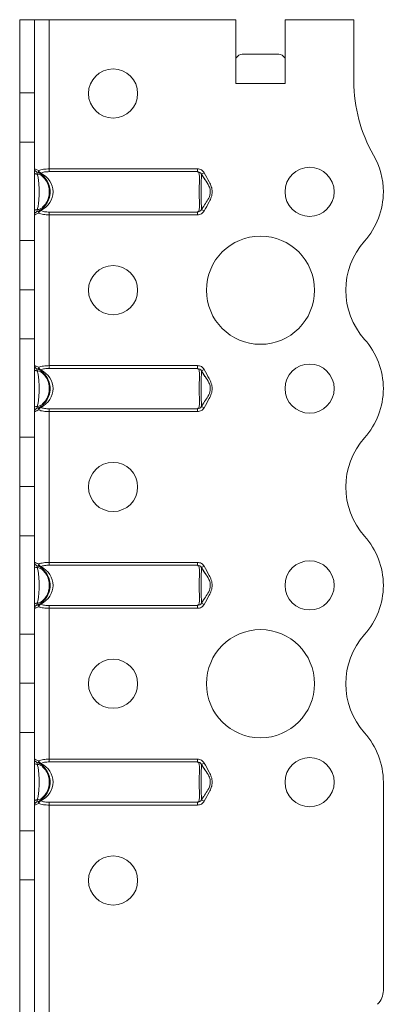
# Model space of a CAD drawing. Header units: millimetres. Extents: x 0 to 210, y 0 to 297.
# Tile 8 of 9: x 80 to 98, y 198 to 248. Entities that reach past the tile are written whole.
import ezdxf

# ---------------------------------------------------------------- set-up
doc = ezdxf.new("R2010")
doc.units = ezdxf.units.MM

msp = doc.modelspace()

# ---------------------------------------------------------------- linework, layer by layer
at = {"color": 7, "linetype": 'Continuous', "lineweight": 15}
for p, q in [((79.8, 247.704), (80.55, 247.704)), ((79.8, 243.979), (79.8, 247.704)), ((80.55, 243.979), (80.55, 247.704)), ((81.3, 247.704), (80.55, 247.704)), ((81.3, 240.12), (81.3, 247.704)), ((81.3, 247.704), (90.8, 247.704)), ((90.8, 244.454), (90.8, 247.704)), ((93.3, 244.454), (93.3, 247.704)), ((93.3, 247.704), (96.8, 247.704)), ((96.8, 247.704), (96.8, 244.564)), ((91.112, 245.954), (92.987, 245.954)), ((90.8, 244.454), (93.3, 244.454)), ((79.8, 243.979), (80.55, 243.979)), ((79.8, 241.479), (79.8, 243.979)), ((80.55, 243.979), (80.55, 241.479)), ((80.55, 241.479), (79.8, 241.479)), ((79.8, 236.479), (79.8, 241.479)), ((80.55, 236.479), (80.55, 241.479)), ((81.3, 239.98), (81.3, 240.12)), ((81.3, 240.12), (88.843, 240.12)), ((88.843, 239.98), (81.3, 239.98)), ((88.843, 239.98), (88.843, 240.12)), ((89.052, 239.855), (89.185, 239.924)), ((89.219, 239.576), (89.052, 239.855)), ((89.052, 238.052), (89.149, 238.215)), ((81.3, 237.928), (88.843, 237.928)), ((81.3, 237.788), (81.3, 237.928)), ((81.3, 230.12), (81.3, 237.788)), ((88.843, 237.788), (81.3, 237.788)), ((88.843, 237.788), (88.843, 237.928)), ((89.185, 237.984), (89.052, 238.052)), ((79.8, 236.479), (80.55, 236.479)), ((79.8, 233.979), (79.8, 236.479)), ((80.55, 236.479), (80.55, 233.979)), ((80.55, 233.979), (79.8, 233.979)), ((79.8, 233.978), (79.8, 233.979)), ((79.8, 233.978), (80.55, 233.978)), ((79.8, 231.479), (79.8, 233.978)), ((80.55, 233.978), (80.55, 233.979)), ((80.55, 233.978), (80.55, 231.479)), ((80.55, 231.479), (79.8, 231.479)), ((79.8, 226.479), (79.8, 231.479)), ((80.55, 226.479), (80.55, 231.479)), ((81.3, 229.98), (81.3, 230.12)), ((81.3, 230.12), (88.843, 230.12)), ((88.843, 229.98), (81.3, 229.98)), ((88.843, 229.98), (88.843, 230.12)), ((89.052, 229.855), (89.185, 229.924)), ((89.219, 229.576), (89.052, 229.855)), ((98.3, 228.955), (98.3, 228.954)), ((89.052, 228.052), (89.149, 228.215)), ((81.3, 227.928), (88.843, 227.928)), ((81.3, 227.788), (81.3, 227.928)), ((81.3, 220.12), (81.3, 227.788)), ((88.843, 227.788), (81.3, 227.788)), ((88.843, 227.788), (88.843, 227.928)), ((89.185, 227.984), (89.052, 228.052)), ((79.8, 226.479), (80.55, 226.479)), ((79.8, 223.979), (79.8, 226.479)), ((80.55, 226.479), (80.55, 223.979)), ((80.55, 223.979), (79.8, 223.979)), ((79.8, 223.978), (79.8, 223.979)), ((79.8, 223.978), (80.55, 223.978)), ((79.8, 221.479), (79.8, 223.978)), ((80.55, 223.978), (80.55, 223.979)), ((80.55, 223.978), (80.55, 221.479)), ((80.55, 221.479), (79.8, 221.479)), ((79.8, 216.479), (79.8, 221.479)), ((80.55, 216.479), (80.55, 221.479)), ((81.3, 219.98), (81.3, 220.12)), ((81.3, 220.12), (88.843, 220.12)), ((88.843, 219.98), (81.3, 219.98)), ((88.843, 219.98), (88.843, 220.12)), ((89.052, 219.855), (89.185, 219.924)), ((89.219, 219.576), (89.052, 219.855)), ((98.3, 218.954), (98.3, 218.953)), ((89.052, 218.052), (89.149, 218.215)), ((81.3, 217.928), (88.843, 217.928)), ((81.3, 217.788), (81.3, 217.928)), ((81.3, 210.12), (81.3, 217.788)), ((88.843, 217.788), (81.3, 217.788)), ((88.843, 217.788), (88.843, 217.928)), ((89.185, 217.984), (89.052, 218.052)), ((79.8, 216.479), (80.55, 216.479)), ((79.8, 213.979), (79.8, 216.479)), ((80.55, 216.479), (80.55, 213.979)), ((80.55, 213.979), (79.8, 213.979)), ((79.8, 213.978), (79.8, 213.979)), ((79.8, 213.978), (80.55, 213.978)), ((79.8, 211.479), (79.8, 213.978)), ((80.55, 213.978), (80.55, 213.979)), ((80.55, 213.978), (80.55, 211.479)), ((80.55, 211.479), (79.8, 211.479)), ((79.8, 206.478), (79.8, 211.479)), ((80.55, 206.478), (80.55, 211.479)), ((81.3, 209.98), (81.3, 210.12)), ((81.3, 210.12), (88.843, 210.12)), ((88.843, 209.98), (81.3, 209.98)), ((88.843, 209.98), (88.843, 210.12)), ((89.052, 209.855), (89.185, 209.924)), ((89.219, 209.576), (89.052, 209.855)), ((98.3, 208.955), (98.3, 198.368)), ((89.052, 208.052), (89.149, 208.215)), ((81.3, 207.928), (88.843, 207.928)), ((81.3, 207.788), (81.3, 207.928)), ((81.3, 180.954), (81.3, 207.788)), ((88.843, 207.788), (81.3, 207.788)), ((88.843, 207.788), (88.843, 207.928)), ((89.185, 207.984), (89.052, 208.052)), ((79.8, 206.478), (80.55, 206.478)), ((79.8, 203.98), (79.8, 206.478)), ((80.55, 206.478), (80.55, 203.98)), ((80.55, 203.98), (79.8, 203.98)), ((79.8, 196.454), (79.8, 203.98)), ((80.55, 196.454), (80.55, 203.98))]:
    msp.add_line(p, q, dxfattribs=at)
at = {"color": 7, "linetype": 'Continuous', "lineweight": 15, "flags": 128}
for points in [[(80.703, 239.855), (80.673, 239.856), (80.645, 239.86), (80.618, 239.866), (80.595, 239.875), (80.576, 239.885), (80.561, 239.897), (80.553, 239.91), (80.55, 239.924)], [(80.55, 237.984), (80.553, 237.997), (80.561, 238.01), (80.576, 238.022), (80.595, 238.033), (80.618, 238.041), (80.645, 238.047), (80.673, 238.051), (80.703, 238.052)], [(80.703, 229.855), (80.673, 229.856), (80.645, 229.86), (80.618, 229.866), (80.595, 229.875), (80.576, 229.885), (80.561, 229.897), (80.553, 229.91), (80.55, 229.924)], [(80.55, 227.984), (80.553, 227.997), (80.561, 228.01), (80.576, 228.022), (80.595, 228.033), (80.618, 228.041), (80.645, 228.047), (80.673, 228.051), (80.703, 228.052)], [(80.703, 219.855), (80.673, 219.856), (80.645, 219.86), (80.618, 219.866), (80.595, 219.875), (80.576, 219.885), (80.561, 219.897), (80.553, 219.91), (80.55, 219.924)], [(80.55, 217.984), (80.553, 217.997), (80.561, 218.01), (80.576, 218.022), (80.595, 218.033), (80.618, 218.041), (80.645, 218.047), (80.673, 218.051), (80.703, 218.052)], [(80.703, 209.855), (80.673, 209.856), (80.645, 209.86), (80.618, 209.866), (80.595, 209.875), (80.576, 209.885), (80.561, 209.897), (80.553, 209.91), (80.55, 209.924)], [(80.55, 207.984), (80.553, 207.997), (80.561, 208.01), (80.576, 208.022), (80.595, 208.033), (80.618, 208.041), (80.645, 208.047), (80.673, 208.051), (80.703, 208.052)]]:
    msp.add_lwpolyline(points, dxfattribs=at)
at = {"color": 7, "linetype": 'Continuous', "lineweight": 15}
for centre, radius in [((84.55, 243.954), 1.25), ((94.55, 238.954), 1.25), ((92.05, 233.954), 2.75), ((84.55, 233.954), 1.25), ((94.55, 228.954), 1.25), ((84.55, 223.954), 1.25), ((94.55, 218.954), 1.25), ((92.05, 213.954), 2.75), ((84.55, 213.954), 1.25), ((94.55, 208.954), 1.25), ((84.55, 203.954), 1.25)]:
    msp.add_circle(centre, radius, dxfattribs=at)
for centre, radius, start, end in [((104.3, 244.564), 7.5, 180, 209.9264), ((94.55, 238.951), 3.75, 0.0409, 29.9264), ((80.7, 240.12), 0.15, 180, 248.8998), ((80.87, 239.991), 0.11, 156.1865, 230.649), ((80.968, 240.09), 0.206, 195.1735, 243.3116), ((80.838, 239.98), 0.0829, 243.0713, 296.9287), ((94.55, 238.954), 3.75, 318.1877, 0), ((80.7, 237.788), 0.15, 111.1002, 180), ((80.87, 237.916), 0.11, 129.351, 203.8135), ((80.968, 237.818), 0.206, 116.6884, 164.8265), ((80.838, 237.928), 0.0829, 63.0713, 116.9287), ((100.14, 233.954), 3.75, 138.1877, 221.8196), ((94.552, 228.955), 3.748, 0, 41.8196), ((80.7, 230.12), 0.15, 180, 248.8998), ((80.87, 229.991), 0.11, 156.1865, 230.649), ((80.968, 230.09), 0.206, 195.1735, 243.3116), ((80.838, 229.98), 0.0829, 243.0713, 296.9287), ((94.55, 228.954), 3.75, 318.1877, 0), ((80.7, 227.788), 0.15, 111.1002, 180), ((80.87, 227.916), 0.11, 129.351, 203.8135), ((80.968, 227.818), 0.206, 116.6884, 164.8265), ((80.838, 227.928), 0.0829, 63.0713, 116.9287), ((100.14, 223.954), 3.75, 138.1877, 221.8123), ((94.55, 218.954), 3.75, 0, 41.8123), ((80.7, 220.12), 0.15, 180, 248.8998), ((80.87, 219.991), 0.11, 156.1865, 230.649), ((80.968, 220.09), 0.206, 195.1735, 243.3116), ((80.838, 219.98), 0.0829, 243.0713, 296.9287), ((94.552, 218.953), 3.748, 318.1804, 0), ((80.7, 217.788), 0.15, 111.1002, 180), ((80.87, 217.916), 0.11, 129.351, 203.8135), ((80.968, 217.818), 0.206, 116.6884, 164.8265), ((80.838, 217.928), 0.0829, 63.0713, 116.9287), ((100.14, 213.954), 3.75, 138.1804, 221.8196), ((94.552, 208.955), 3.748, 0, 41.8196), ((80.7, 210.12), 0.15, 180, 248.8998), ((80.87, 209.991), 0.11, 156.1865, 230.649), ((80.968, 210.09), 0.206, 195.1735, 243.3116), ((80.838, 209.98), 0.0829, 243.0713, 296.9287), ((80.7, 207.788), 0.15, 111.1002, 180), ((80.87, 207.916), 0.11, 129.351, 203.8135), ((80.968, 207.818), 0.206, 116.6884, 164.8265), ((80.838, 207.928), 0.0829, 63.0713, 116.9287), ((97.3, 198.368), 1, 315, 0)]:
    msp.add_arc(centre, radius, start, end, dxfattribs=at)
for centre, major_axis, ratio, start_param, end_param in [((91.112, 244.454), (0, 1.5), 0.416667, 0, 0.523599), ((92.987, 244.454), (0, 1.5), 0.416667, 5.759587, 6.283185), ((80.25, 238.954), (1.25, 0), 0.88, 5.236668, 7.329703), ((80.25, 228.954), (1.25, 0), 0.88, 5.236668, 7.329703), ((80.25, 218.954), (1.25, 0), 0.88, 5.236668, 7.329703), ((80.25, 208.954), (1.25, 0), 0.88, 5.236668, 7.329703)]:
    msp.add_ellipse(centre, major_axis=major_axis, ratio=ratio, start_param=start_param, end_param=end_param, dxfattribs=at)
for points, knots in [([(80.55, 240.12), (80.55, 240.12), (80.555, 240.118), (80.574, 240.112), (80.589, 240.107), (80.646, 240.088), (80.702, 240.067), (80.769, 240.036)], [0, 0, 0, 0, 0.25, 0.25, 0.5, 0.5, 1, 1, 1, 1]), ([(80.703, 239.855), (80.695, 239.893), (80.69, 239.923), (80.671, 239.963), (80.657, 239.975), (80.646, 239.98)], [0, 0, 0, 0, 0.5, 0.5, 1, 1, 1, 1]), ([(80.646, 239.98), (80.668, 239.971), (80.69, 239.962), (80.735, 239.941), (80.758, 239.93), (80.83, 239.89), (80.878, 239.858), (81.011, 239.756), (81.088, 239.675), (81.217, 239.49), (81.265, 239.39), (81.333, 239.176), (81.35, 239.065), (81.349, 238.897), (81.345, 238.84), (81.328, 238.73), (81.315, 238.676), (81.265, 238.517), (81.215, 238.415), (81.119, 238.277), (81.083, 238.233), (81.005, 238.153), (80.964, 238.115), (80.875, 238.047), (80.828, 238.016), (80.755, 237.977), (80.733, 237.965), (80.689, 237.945), (80.668, 237.936), (80.646, 237.928)], [0, 0, 0, 0, 0.03125, 0.03125, 0.0625, 0.0625, 0.125, 0.125, 0.25, 0.25, 0.375, 0.375, 0.5, 0.5, 0.5625, 0.5625, 0.625, 0.625, 0.75, 0.75, 0.8125, 0.8125, 0.875, 0.875, 0.9375, 0.9375, 0.96875, 0.96875, 1, 1, 1, 1]), ([(80.703, 238.052), (80.753, 238.05), (80.801, 238.068), (80.888, 238.112), (80.928, 238.141), (81.041, 238.236), (81.104, 238.313), (81.205, 238.479), (81.244, 238.571), (81.294, 238.759), (81.307, 238.856), (81.307, 239.052), (81.294, 239.148), (81.243, 239.338), (81.205, 239.428), (81.104, 239.595), (81.041, 239.671), (80.928, 239.767), (80.888, 239.795), (80.8, 239.84), (80.753, 239.857), (80.703, 239.855)], [0, 0, 0, 0, 0.0625, 0.0625, 0.125, 0.125, 0.25, 0.25, 0.375, 0.375, 0.5, 0.5, 0.625, 0.625, 0.75, 0.75, 0.875, 0.875, 0.9375, 0.9375, 1, 1, 1, 1]), ([(80.703, 239.855), (80.72, 239.782), (80.732, 239.711), (80.752, 239.569), (80.76, 239.498), (80.773, 239.353), (80.779, 239.279), (80.787, 239.123), (80.79, 239.04), (80.79, 238.87), (80.787, 238.786), (80.779, 238.629), (80.773, 238.555), (80.76, 238.41), (80.752, 238.339), (80.732, 238.197), (80.72, 238.126), (80.703, 238.052)], [0, 0, 0, 0, 0.125, 0.125, 0.25, 0.25, 0.375, 0.375, 0.5, 0.5, 0.625, 0.625, 0.75, 0.75, 0.875, 0.875, 1, 1, 1, 1]), ([(80.769, 240.036), (80.837, 240.067), (80.919, 240.088), (81.055, 240.107), (81.103, 240.112), (81.2, 240.118), (81.249, 240.12), (81.3, 240.12)], [0, 0, 0, 0, 0.5, 0.5, 0.75, 0.75, 1, 1, 1, 1]), ([(81.3, 239.98), (81.221, 239.98), (81.143, 239.975), (80.998, 239.952), (80.931, 239.934), (80.875, 239.906)], [0, 0, 0, 0, 0.5, 0.5, 1, 1, 1, 1]), ([(89.185, 239.924), (89.153, 239.986), (89.102, 240.036), (88.982, 240.102), (88.912, 240.12), (88.843, 240.12)], [0, 0, 0, 0, 0.5, 0.5, 1, 1, 1, 1]), ([(88.843, 237.928), (88.857, 237.936), (88.873, 237.946), (88.901, 237.966), (88.913, 237.978), (88.931, 238.018), (88.935, 238.049), (88.944, 238.151), (88.944, 238.233), (88.942, 238.416), (88.94, 238.518), (88.936, 238.732), (88.935, 238.843), (88.935, 239.068), (88.936, 239.178), (88.94, 239.392), (88.942, 239.492), (88.943, 239.63), (88.943, 239.673), (88.942, 239.754), (88.941, 239.791), (88.935, 239.859), (88.931, 239.89), (88.913, 239.93), (88.901, 239.941), (88.873, 239.962), (88.857, 239.971), (88.843, 239.98)], [0, 0, 0, 0, 0.03125, 0.03125, 0.0625, 0.0625, 0.125, 0.125, 0.25, 0.25, 0.375, 0.375, 0.5, 0.5, 0.625, 0.625, 0.75, 0.75, 0.8125, 0.8125, 0.875, 0.875, 0.9375, 0.9375, 0.96875, 0.96875, 1, 1, 1, 1]), ([(88.843, 239.98), (88.884, 239.975), (88.924, 239.963), (88.999, 239.924), (89.032, 239.894), (89.052, 239.855)], [0, 0, 0, 0, 0.5, 0.5, 1, 1, 1, 1]), ([(89.494, 238.964), (89.495, 238.986), (89.499, 239.086), (89.361, 239.411), (89.175, 239.671), (89.035, 239.867)], [0, 0, 0, 0, 0.062797, 0.28922, 1, 1, 1, 1]), ([(89.052, 239.855), (89.052, 239.857), (89.049, 239.84), (89.045, 239.795), (89.044, 239.767), (89.042, 239.672), (89.041, 239.595), (89.04, 239.429), (89.04, 239.338), (89.04, 239.149), (89.04, 239.053), (89.04, 238.856), (89.04, 238.76), (89.04, 238.57), (89.04, 238.478), (89.041, 238.312), (89.042, 238.235), (89.044, 238.14), (89.045, 238.112), (89.049, 238.067), (89.052, 238.05), (89.052, 238.052)], [0, 0, 0, 0, 0.0625, 0.0625, 0.125, 0.125, 0.25, 0.25, 0.375, 0.375, 0.5, 0.5, 0.625, 0.625, 0.75, 0.75, 0.875, 0.875, 0.9375, 0.9375, 1, 1, 1, 1]), ([(89.185, 239.924), (89.266, 239.766), (89.362, 239.616), (89.484, 239.381), (89.521, 239.3), (89.576, 239.131), (89.592, 239.044), (89.592, 238.866), (89.576, 238.776), (89.521, 238.608), (89.484, 238.527), (89.362, 238.291), (89.266, 238.141), (89.185, 237.984)], [0, 0, 0, 0, 0.25, 0.25, 0.375, 0.375, 0.5, 0.5, 0.625, 0.625, 0.75, 0.75, 1, 1, 1, 1]), ([(89.035, 238.04), (89.152, 238.208), (89.331, 238.464), (89.5, 238.787), (89.495, 238.931), (89.494, 238.964)], [0, 0, 0, 0, 0.592978, 0.905161, 1, 1, 1, 1]), ([(80.769, 237.872), (80.702, 237.84), (80.646, 237.82), (80.589, 237.8), (80.574, 237.795), (80.555, 237.789), (80.55, 237.788), (80.55, 237.788)], [0, 0, 0, 0, 0.5, 0.5, 0.75, 0.75, 1, 1, 1, 1]), ([(80.646, 237.928), (80.657, 237.932), (80.671, 237.945), (80.69, 237.984), (80.695, 238.014), (80.703, 238.052)], [0, 0, 0, 0, 0.5, 0.5, 1, 1, 1, 1]), ([(81.3, 237.788), (81.249, 237.788), (81.2, 237.789), (81.103, 237.795), (81.055, 237.8), (80.919, 237.82), (80.837, 237.84), (80.769, 237.872)], [0, 0, 0, 0, 0.25, 0.25, 0.5, 0.5, 1, 1, 1, 1]), ([(80.875, 238.002), (80.931, 237.973), (80.998, 237.955), (81.143, 237.932), (81.221, 237.928), (81.3, 237.928)], [0, 0, 0, 0, 0.5, 0.5, 1, 1, 1, 1]), ([(89.052, 238.052), (89.032, 238.014), (88.999, 237.984), (88.924, 237.944), (88.884, 237.932), (88.843, 237.928)], [0, 0, 0, 0, 0.5, 0.5, 1, 1, 1, 1]), ([(88.843, 237.788), (88.912, 237.788), (88.981, 237.805), (89.102, 237.871), (89.153, 237.922), (89.185, 237.984)], [0, 0, 0, 0, 0.5, 0.5, 1, 1, 1, 1]), ([(80.55, 230.12), (80.55, 230.12), (80.555, 230.118), (80.574, 230.112), (80.589, 230.107), (80.646, 230.088), (80.702, 230.067), (80.769, 230.036)], [0, 0, 0, 0, 0.25, 0.25, 0.5, 0.5, 1, 1, 1, 1]), ([(80.703, 229.855), (80.695, 229.893), (80.69, 229.923), (80.671, 229.963), (80.657, 229.975), (80.646, 229.98)], [0, 0, 0, 0, 0.5, 0.5, 1, 1, 1, 1]), ([(80.646, 229.98), (80.668, 229.971), (80.69, 229.962), (80.735, 229.941), (80.758, 229.93), (80.83, 229.89), (80.878, 229.858), (81.011, 229.756), (81.088, 229.675), (81.217, 229.49), (81.265, 229.39), (81.333, 229.176), (81.35, 229.065), (81.349, 228.897), (81.345, 228.84), (81.328, 228.73), (81.315, 228.676), (81.265, 228.517), (81.215, 228.415), (81.119, 228.277), (81.083, 228.233), (81.005, 228.153), (80.964, 228.115), (80.875, 228.047), (80.828, 228.016), (80.755, 227.977), (80.733, 227.965), (80.689, 227.945), (80.668, 227.936), (80.646, 227.928)], [0, 0, 0, 0, 0.03125, 0.03125, 0.0625, 0.0625, 0.125, 0.125, 0.25, 0.25, 0.375, 0.375, 0.5, 0.5, 0.5625, 0.5625, 0.625, 0.625, 0.75, 0.75, 0.8125, 0.8125, 0.875, 0.875, 0.9375, 0.9375, 0.96875, 0.96875, 1, 1, 1, 1]), ([(80.703, 228.052), (80.753, 228.05), (80.801, 228.068), (80.888, 228.112), (80.928, 228.141), (81.041, 228.236), (81.104, 228.313), (81.205, 228.479), (81.244, 228.571), (81.294, 228.759), (81.307, 228.856), (81.307, 229.052), (81.294, 229.148), (81.243, 229.338), (81.205, 229.428), (81.104, 229.595), (81.041, 229.671), (80.928, 229.767), (80.888, 229.795), (80.8, 229.84), (80.753, 229.857), (80.703, 229.855)], [0, 0, 0, 0, 0.0625, 0.0625, 0.125, 0.125, 0.25, 0.25, 0.375, 0.375, 0.5, 0.5, 0.625, 0.625, 0.75, 0.75, 0.875, 0.875, 0.9375, 0.9375, 1, 1, 1, 1]), ([(80.703, 229.855), (80.72, 229.782), (80.732, 229.711), (80.752, 229.569), (80.76, 229.498), (80.773, 229.353), (80.779, 229.279), (80.787, 229.123), (80.79, 229.04), (80.79, 228.87), (80.787, 228.786), (80.779, 228.629), (80.773, 228.555), (80.76, 228.41), (80.752, 228.339), (80.732, 228.197), (80.72, 228.126), (80.703, 228.052)], [0, 0, 0, 0, 0.125, 0.125, 0.25, 0.25, 0.375, 0.375, 0.5, 0.5, 0.625, 0.625, 0.75, 0.75, 0.875, 0.875, 1, 1, 1, 1]), ([(80.769, 230.036), (80.837, 230.067), (80.919, 230.088), (81.055, 230.107), (81.103, 230.112), (81.2, 230.118), (81.249, 230.12), (81.3, 230.12)], [0, 0, 0, 0, 0.5, 0.5, 0.75, 0.75, 1, 1, 1, 1]), ([(81.3, 229.98), (81.221, 229.98), (81.143, 229.975), (80.998, 229.952), (80.931, 229.934), (80.875, 229.906)], [0, 0, 0, 0, 0.5, 0.5, 1, 1, 1, 1]), ([(89.185, 229.924), (89.153, 229.986), (89.102, 230.036), (88.982, 230.102), (88.912, 230.12), (88.843, 230.12)], [0, 0, 0, 0, 0.5, 0.5, 1, 1, 1, 1]), ([(88.843, 227.928), (88.857, 227.936), (88.873, 227.946), (88.901, 227.966), (88.913, 227.978), (88.931, 228.018), (88.935, 228.049), (88.944, 228.151), (88.944, 228.233), (88.942, 228.416), (88.94, 228.518), (88.936, 228.732), (88.935, 228.843), (88.935, 229.068), (88.936, 229.178), (88.94, 229.392), (88.942, 229.492), (88.943, 229.63), (88.943, 229.673), (88.942, 229.754), (88.941, 229.791), (88.935, 229.859), (88.931, 229.89), (88.913, 229.93), (88.901, 229.941), (88.873, 229.962), (88.857, 229.971), (88.843, 229.98)], [0, 0, 0, 0, 0.03125, 0.03125, 0.0625, 0.0625, 0.125, 0.125, 0.25, 0.25, 0.375, 0.375, 0.5, 0.5, 0.625, 0.625, 0.75, 0.75, 0.8125, 0.8125, 0.875, 0.875, 0.9375, 0.9375, 0.96875, 0.96875, 1, 1, 1, 1]), ([(88.843, 229.98), (88.884, 229.975), (88.924, 229.963), (88.999, 229.924), (89.032, 229.894), (89.052, 229.855)], [0, 0, 0, 0, 0.5, 0.5, 1, 1, 1, 1]), ([(89.494, 228.965), (89.495, 228.986), (89.499, 229.086), (89.361, 229.411), (89.175, 229.671), (89.035, 229.867)], [0, 0, 0, 0, 0.062591, 0.289063, 1, 1, 1, 1]), ([(89.052, 229.855), (89.052, 229.857), (89.049, 229.84), (89.045, 229.795), (89.044, 229.767), (89.042, 229.672), (89.041, 229.595), (89.04, 229.429), (89.04, 229.338), (89.04, 229.149), (89.04, 229.053), (89.04, 228.856), (89.04, 228.76), (89.04, 228.57), (89.04, 228.478), (89.041, 228.312), (89.042, 228.235), (89.044, 228.14), (89.045, 228.112), (89.049, 228.067), (89.052, 228.05), (89.052, 228.052)], [0, 0, 0, 0, 0.0625, 0.0625, 0.125, 0.125, 0.25, 0.25, 0.375, 0.375, 0.5, 0.5, 0.625, 0.625, 0.75, 0.75, 0.875, 0.875, 0.9375, 0.9375, 1, 1, 1, 1]), ([(89.185, 229.924), (89.266, 229.766), (89.362, 229.616), (89.484, 229.381), (89.521, 229.3), (89.576, 229.131), (89.592, 229.044), (89.592, 228.866), (89.576, 228.776), (89.521, 228.608), (89.484, 228.527), (89.362, 228.291), (89.266, 228.141), (89.185, 227.984)], [0, 0, 0, 0, 0.25, 0.25, 0.375, 0.375, 0.5, 0.5, 0.625, 0.625, 0.75, 0.75, 1, 1, 1, 1]), ([(89.035, 228.04), (89.152, 228.208), (89.331, 228.464), (89.5, 228.787), (89.495, 228.931), (89.494, 228.965)], [0, 0, 0, 0, 0.59285, 0.904966, 1, 1, 1, 1]), ([(80.769, 227.872), (80.702, 227.84), (80.646, 227.82), (80.589, 227.8), (80.574, 227.795), (80.555, 227.789), (80.55, 227.788), (80.55, 227.788)], [0, 0, 0, 0, 0.5, 0.5, 0.75, 0.75, 1, 1, 1, 1]), ([(80.646, 227.928), (80.657, 227.932), (80.671, 227.945), (80.69, 227.984), (80.695, 228.014), (80.703, 228.052)], [0, 0, 0, 0, 0.5, 0.5, 1, 1, 1, 1]), ([(81.3, 227.788), (81.249, 227.788), (81.2, 227.789), (81.103, 227.795), (81.055, 227.8), (80.919, 227.82), (80.837, 227.84), (80.769, 227.872)], [0, 0, 0, 0, 0.25, 0.25, 0.5, 0.5, 1, 1, 1, 1]), ([(80.875, 228.002), (80.931, 227.973), (80.998, 227.955), (81.143, 227.932), (81.221, 227.928), (81.3, 227.928)], [0, 0, 0, 0, 0.5, 0.5, 1, 1, 1, 1]), ([(89.052, 228.052), (89.032, 228.014), (88.999, 227.984), (88.924, 227.944), (88.884, 227.932), (88.843, 227.928)], [0, 0, 0, 0, 0.5, 0.5, 1, 1, 1, 1]), ([(88.843, 227.788), (88.912, 227.788), (88.981, 227.805), (89.102, 227.871), (89.153, 227.922), (89.185, 227.984)], [0, 0, 0, 0, 0.5, 0.5, 1, 1, 1, 1]), ([(80.55, 220.12), (80.55, 220.12), (80.555, 220.118), (80.574, 220.112), (80.589, 220.107), (80.646, 220.088), (80.702, 220.067), (80.769, 220.036)], [0, 0, 0, 0, 0.25, 0.25, 0.5, 0.5, 1, 1, 1, 1]), ([(80.703, 219.855), (80.695, 219.893), (80.69, 219.923), (80.671, 219.963), (80.657, 219.975), (80.646, 219.98)], [0, 0, 0, 0, 0.5, 0.5, 1, 1, 1, 1]), ([(80.646, 219.98), (80.668, 219.971), (80.69, 219.962), (80.735, 219.941), (80.758, 219.93), (80.83, 219.89), (80.878, 219.858), (81.011, 219.756), (81.088, 219.675), (81.217, 219.49), (81.265, 219.39), (81.333, 219.176), (81.35, 219.065), (81.349, 218.897), (81.345, 218.84), (81.328, 218.73), (81.315, 218.676), (81.265, 218.517), (81.215, 218.415), (81.119, 218.277), (81.083, 218.233), (81.005, 218.153), (80.964, 218.115), (80.875, 218.047), (80.828, 218.016), (80.755, 217.977), (80.733, 217.965), (80.689, 217.945), (80.668, 217.936), (80.646, 217.928)], [0, 0, 0, 0, 0.03125, 0.03125, 0.0625, 0.0625, 0.125, 0.125, 0.25, 0.25, 0.375, 0.375, 0.5, 0.5, 0.5625, 0.5625, 0.625, 0.625, 0.75, 0.75, 0.8125, 0.8125, 0.875, 0.875, 0.9375, 0.9375, 0.96875, 0.96875, 1, 1, 1, 1]), ([(80.703, 218.052), (80.753, 218.05), (80.801, 218.068), (80.888, 218.112), (80.928, 218.141), (81.041, 218.236), (81.104, 218.313), (81.205, 218.479), (81.244, 218.571), (81.294, 218.759), (81.307, 218.856), (81.307, 219.052), (81.294, 219.148), (81.243, 219.338), (81.205, 219.428), (81.104, 219.595), (81.041, 219.671), (80.928, 219.767), (80.888, 219.795), (80.8, 219.84), (80.753, 219.857), (80.703, 219.855)], [0, 0, 0, 0, 0.0625, 0.0625, 0.125, 0.125, 0.25, 0.25, 0.375, 0.375, 0.5, 0.5, 0.625, 0.625, 0.75, 0.75, 0.875, 0.875, 0.9375, 0.9375, 1, 1, 1, 1]), ([(80.703, 219.855), (80.72, 219.782), (80.732, 219.711), (80.752, 219.569), (80.76, 219.498), (80.773, 219.353), (80.779, 219.279), (80.787, 219.123), (80.79, 219.04), (80.79, 218.87), (80.787, 218.786), (80.779, 218.629), (80.773, 218.555), (80.76, 218.41), (80.752, 218.339), (80.732, 218.197), (80.72, 218.126), (80.703, 218.052)], [0, 0, 0, 0, 0.125, 0.125, 0.25, 0.25, 0.375, 0.375, 0.5, 0.5, 0.625, 0.625, 0.75, 0.75, 0.875, 0.875, 1, 1, 1, 1]), ([(80.769, 220.036), (80.837, 220.067), (80.919, 220.088), (81.055, 220.107), (81.103, 220.112), (81.2, 220.118), (81.249, 220.12), (81.3, 220.12)], [0, 0, 0, 0, 0.5, 0.5, 0.75, 0.75, 1, 1, 1, 1]), ([(81.3, 219.98), (81.221, 219.98), (81.143, 219.975), (80.998, 219.952), (80.931, 219.934), (80.875, 219.906)], [0, 0, 0, 0, 0.5, 0.5, 1, 1, 1, 1]), ([(89.185, 219.924), (89.153, 219.986), (89.102, 220.036), (88.982, 220.102), (88.912, 220.12), (88.843, 220.12)], [0, 0, 0, 0, 0.5, 0.5, 1, 1, 1, 1]), ([(88.843, 217.928), (88.857, 217.936), (88.873, 217.946), (88.901, 217.966), (88.913, 217.978), (88.931, 218.018), (88.935, 218.049), (88.944, 218.151), (88.944, 218.233), (88.942, 218.416), (88.94, 218.518), (88.936, 218.732), (88.935, 218.843), (88.935, 219.068), (88.936, 219.178), (88.94, 219.392), (88.942, 219.492), (88.943, 219.63), (88.943, 219.673), (88.942, 219.754), (88.941, 219.791), (88.935, 219.859), (88.931, 219.89), (88.913, 219.93), (88.901, 219.941), (88.873, 219.962), (88.857, 219.971), (88.843, 219.98)], [0, 0, 0, 0, 0.03125, 0.03125, 0.0625, 0.0625, 0.125, 0.125, 0.25, 0.25, 0.375, 0.375, 0.5, 0.5, 0.625, 0.625, 0.75, 0.75, 0.8125, 0.8125, 0.875, 0.875, 0.9375, 0.9375, 0.96875, 0.96875, 1, 1, 1, 1]), ([(88.843, 219.98), (88.884, 219.975), (88.924, 219.963), (88.999, 219.924), (89.032, 219.894), (89.052, 219.855)], [0, 0, 0, 0, 0.5, 0.5, 1, 1, 1, 1]), ([(89.494, 218.964), (89.495, 218.986), (89.499, 219.086), (89.361, 219.411), (89.175, 219.671), (89.035, 219.867)], [0, 0, 0, 0, 0.062932, 0.289322, 1, 1, 1, 1]), ([(89.052, 219.855), (89.052, 219.857), (89.049, 219.84), (89.045, 219.795), (89.044, 219.767), (89.042, 219.672), (89.041, 219.595), (89.04, 219.429), (89.04, 219.338), (89.04, 219.149), (89.04, 219.053), (89.04, 218.856), (89.04, 218.76), (89.04, 218.57), (89.04, 218.478), (89.041, 218.312), (89.042, 218.235), (89.044, 218.14), (89.045, 218.112), (89.049, 218.067), (89.052, 218.05), (89.052, 218.052)], [0, 0, 0, 0, 0.0625, 0.0625, 0.125, 0.125, 0.25, 0.25, 0.375, 0.375, 0.5, 0.5, 0.625, 0.625, 0.75, 0.75, 0.875, 0.875, 0.9375, 0.9375, 1, 1, 1, 1]), ([(89.185, 219.924), (89.266, 219.766), (89.362, 219.616), (89.484, 219.381), (89.521, 219.3), (89.576, 219.131), (89.592, 219.044), (89.592, 218.866), (89.576, 218.776), (89.521, 218.608), (89.484, 218.527), (89.362, 218.291), (89.266, 218.141), (89.185, 217.984)], [0, 0, 0, 0, 0.25, 0.25, 0.375, 0.375, 0.5, 0.5, 0.625, 0.625, 0.75, 0.75, 1, 1, 1, 1]), ([(89.035, 218.04), (89.152, 218.208), (89.331, 218.464), (89.5, 218.787), (89.495, 218.931), (89.494, 218.964)], [0, 0, 0, 0, 0.593062, 0.905289, 1, 1, 1, 1]), ([(80.769, 217.872), (80.702, 217.84), (80.646, 217.82), (80.589, 217.8), (80.574, 217.795), (80.555, 217.789), (80.55, 217.788), (80.55, 217.788)], [0, 0, 0, 0, 0.5, 0.5, 0.75, 0.75, 1, 1, 1, 1]), ([(80.646, 217.928), (80.657, 217.932), (80.671, 217.945), (80.69, 217.984), (80.695, 218.014), (80.703, 218.052)], [0, 0, 0, 0, 0.5, 0.5, 1, 1, 1, 1]), ([(81.3, 217.788), (81.249, 217.788), (81.2, 217.789), (81.103, 217.795), (81.055, 217.8), (80.919, 217.82), (80.837, 217.84), (80.769, 217.872)], [0, 0, 0, 0, 0.25, 0.25, 0.5, 0.5, 1, 1, 1, 1]), ([(80.875, 218.002), (80.931, 217.973), (80.998, 217.955), (81.143, 217.932), (81.221, 217.928), (81.3, 217.928)], [0, 0, 0, 0, 0.5, 0.5, 1, 1, 1, 1]), ([(89.052, 218.052), (89.032, 218.014), (88.999, 217.984), (88.924, 217.944), (88.884, 217.932), (88.843, 217.928)], [0, 0, 0, 0, 0.5, 0.5, 1, 1, 1, 1]), ([(88.843, 217.788), (88.912, 217.788), (88.981, 217.805), (89.102, 217.871), (89.153, 217.922), (89.185, 217.984)], [0, 0, 0, 0, 0.5, 0.5, 1, 1, 1, 1]), ([(80.55, 210.12), (80.55, 210.12), (80.555, 210.118), (80.574, 210.112), (80.589, 210.107), (80.646, 210.088), (80.702, 210.067), (80.769, 210.036)], [0, 0, 0, 0, 0.25, 0.25, 0.5, 0.5, 1, 1, 1, 1]), ([(80.703, 209.855), (80.695, 209.893), (80.69, 209.923), (80.671, 209.963), (80.657, 209.975), (80.646, 209.98)], [0, 0, 0, 0, 0.5, 0.5, 1, 1, 1, 1]), ([(80.646, 209.98), (80.668, 209.971), (80.69, 209.962), (80.735, 209.941), (80.758, 209.93), (80.83, 209.89), (80.878, 209.858), (81.011, 209.756), (81.088, 209.675), (81.217, 209.49), (81.265, 209.39), (81.333, 209.176), (81.35, 209.065), (81.349, 208.897), (81.345, 208.84), (81.328, 208.73), (81.315, 208.676), (81.265, 208.517), (81.215, 208.415), (81.119, 208.277), (81.083, 208.233), (81.005, 208.153), (80.964, 208.115), (80.875, 208.047), (80.828, 208.016), (80.755, 207.977), (80.733, 207.965), (80.689, 207.945), (80.668, 207.936), (80.646, 207.928)], [0, 0, 0, 0, 0.03125, 0.03125, 0.0625, 0.0625, 0.125, 0.125, 0.25, 0.25, 0.375, 0.375, 0.5, 0.5, 0.5625, 0.5625, 0.625, 0.625, 0.75, 0.75, 0.8125, 0.8125, 0.875, 0.875, 0.9375, 0.9375, 0.96875, 0.96875, 1, 1, 1, 1]), ([(80.703, 208.052), (80.753, 208.05), (80.801, 208.068), (80.888, 208.112), (80.928, 208.141), (81.041, 208.236), (81.104, 208.313), (81.205, 208.479), (81.244, 208.571), (81.294, 208.759), (81.307, 208.856), (81.307, 209.052), (81.294, 209.148), (81.243, 209.338), (81.205, 209.428), (81.104, 209.595), (81.041, 209.671), (80.928, 209.767), (80.888, 209.795), (80.8, 209.84), (80.753, 209.857), (80.703, 209.855)], [0, 0, 0, 0, 0.0625, 0.0625, 0.125, 0.125, 0.25, 0.25, 0.375, 0.375, 0.5, 0.5, 0.625, 0.625, 0.75, 0.75, 0.875, 0.875, 0.9375, 0.9375, 1, 1, 1, 1]), ([(80.703, 209.855), (80.72, 209.782), (80.732, 209.711), (80.752, 209.569), (80.76, 209.498), (80.773, 209.353), (80.779, 209.279), (80.787, 209.123), (80.79, 209.04), (80.79, 208.87), (80.787, 208.786), (80.779, 208.629), (80.773, 208.555), (80.76, 208.41), (80.752, 208.339), (80.732, 208.197), (80.72, 208.126), (80.703, 208.052)], [0, 0, 0, 0, 0.125, 0.125, 0.25, 0.25, 0.375, 0.375, 0.5, 0.5, 0.625, 0.625, 0.75, 0.75, 0.875, 0.875, 1, 1, 1, 1]), ([(80.769, 210.036), (80.837, 210.067), (80.919, 210.088), (81.055, 210.107), (81.103, 210.112), (81.2, 210.118), (81.249, 210.12), (81.3, 210.12)], [0, 0, 0, 0, 0.5, 0.5, 0.75, 0.75, 1, 1, 1, 1]), ([(81.3, 209.98), (81.221, 209.98), (81.143, 209.975), (80.998, 209.952), (80.931, 209.934), (80.875, 209.906)], [0, 0, 0, 0, 0.5, 0.5, 1, 1, 1, 1]), ([(89.185, 209.924), (89.153, 209.986), (89.102, 210.036), (88.982, 210.102), (88.912, 210.12), (88.843, 210.12)], [0, 0, 0, 0, 0.5, 0.5, 1, 1, 1, 1]), ([(88.843, 207.928), (88.857, 207.936), (88.873, 207.946), (88.901, 207.966), (88.913, 207.978), (88.931, 208.018), (88.935, 208.049), (88.944, 208.151), (88.944, 208.233), (88.942, 208.416), (88.94, 208.518), (88.936, 208.732), (88.935, 208.843), (88.935, 209.068), (88.936, 209.178), (88.94, 209.392), (88.942, 209.492), (88.943, 209.63), (88.943, 209.673), (88.942, 209.754), (88.941, 209.791), (88.935, 209.859), (88.931, 209.89), (88.913, 209.93), (88.901, 209.941), (88.873, 209.962), (88.857, 209.971), (88.843, 209.98)], [0, 0, 0, 0, 0.03125, 0.03125, 0.0625, 0.0625, 0.125, 0.125, 0.25, 0.25, 0.375, 0.375, 0.5, 0.5, 0.625, 0.625, 0.75, 0.75, 0.8125, 0.8125, 0.875, 0.875, 0.9375, 0.9375, 0.96875, 0.96875, 1, 1, 1, 1]), ([(88.843, 209.98), (88.884, 209.975), (88.924, 209.963), (88.999, 209.924), (89.032, 209.894), (89.052, 209.855)], [0, 0, 0, 0, 0.5, 0.5, 1, 1, 1, 1]), ([(89.494, 208.964), (89.495, 208.986), (89.499, 209.086), (89.361, 209.411), (89.175, 209.671), (89.035, 209.867)], [0, 0, 0, 0, 0.062873, 0.289278, 1, 1, 1, 1]), ([(89.052, 209.855), (89.052, 209.857), (89.049, 209.84), (89.045, 209.795), (89.044, 209.767), (89.042, 209.672), (89.041, 209.595), (89.04, 209.429), (89.04, 209.338), (89.04, 209.149), (89.04, 209.053), (89.04, 208.856), (89.04, 208.76), (89.04, 208.57), (89.04, 208.478), (89.041, 208.312), (89.042, 208.235), (89.044, 208.14), (89.045, 208.112), (89.049, 208.067), (89.052, 208.05), (89.052, 208.052)], [0, 0, 0, 0, 0.0625, 0.0625, 0.125, 0.125, 0.25, 0.25, 0.375, 0.375, 0.5, 0.5, 0.625, 0.625, 0.75, 0.75, 0.875, 0.875, 0.9375, 0.9375, 1, 1, 1, 1]), ([(89.185, 209.924), (89.266, 209.766), (89.362, 209.616), (89.484, 209.381), (89.521, 209.3), (89.576, 209.131), (89.592, 209.044), (89.592, 208.866), (89.576, 208.776), (89.521, 208.608), (89.484, 208.527), (89.362, 208.291), (89.266, 208.141), (89.185, 207.984)], [0, 0, 0, 0, 0.25, 0.25, 0.375, 0.375, 0.5, 0.5, 0.625, 0.625, 0.75, 0.75, 1, 1, 1, 1]), ([(89.035, 208.04), (89.152, 208.208), (89.331, 208.464), (89.5, 208.787), (89.495, 208.931), (89.494, 208.964)], [0, 0, 0, 0, 0.593025, 0.905233, 1, 1, 1, 1]), ([(80.769, 207.872), (80.702, 207.84), (80.646, 207.82), (80.589, 207.8), (80.574, 207.795), (80.555, 207.789), (80.55, 207.788), (80.55, 207.788)], [0, 0, 0, 0, 0.5, 0.5, 0.75, 0.75, 1, 1, 1, 1]), ([(80.646, 207.928), (80.657, 207.932), (80.671, 207.945), (80.69, 207.984), (80.695, 208.014), (80.703, 208.052)], [0, 0, 0, 0, 0.5, 0.5, 1, 1, 1, 1]), ([(81.3, 207.788), (81.249, 207.788), (81.2, 207.789), (81.103, 207.795), (81.055, 207.8), (80.919, 207.82), (80.837, 207.84), (80.769, 207.872)], [0, 0, 0, 0, 0.25, 0.25, 0.5, 0.5, 1, 1, 1, 1]), ([(80.875, 208.002), (80.931, 207.973), (80.998, 207.955), (81.143, 207.932), (81.221, 207.928), (81.3, 207.928)], [0, 0, 0, 0, 0.5, 0.5, 1, 1, 1, 1]), ([(89.052, 208.052), (89.032, 208.014), (88.999, 207.984), (88.924, 207.944), (88.884, 207.932), (88.843, 207.928)], [0, 0, 0, 0, 0.5, 0.5, 1, 1, 1, 1]), ([(88.843, 207.788), (88.912, 207.788), (88.981, 207.805), (89.102, 207.871), (89.153, 207.922), (89.185, 207.984)], [0, 0, 0, 0, 0.5, 0.5, 1, 1, 1, 1])]:
    msp.add_open_spline(points, degree=3, knots=knots, dxfattribs=at)

doc.saveas('drawing.dxf')
